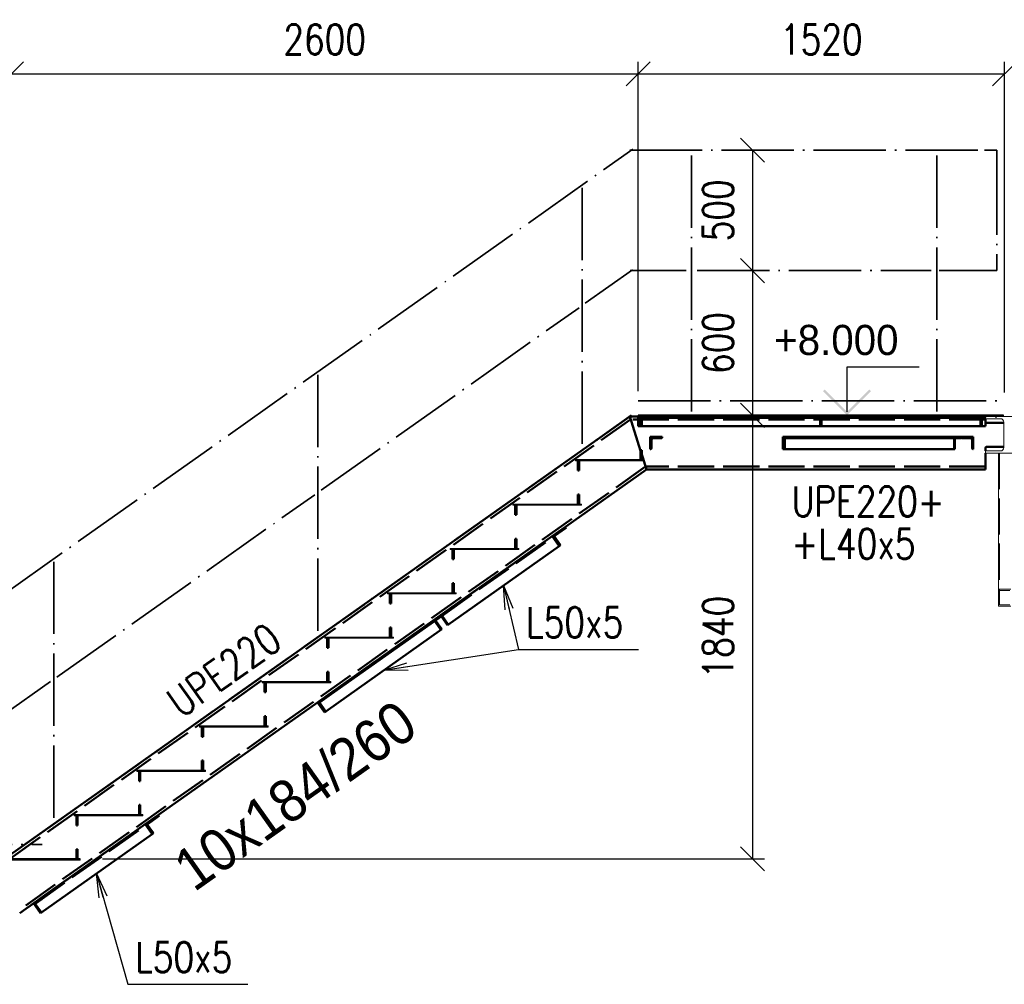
# Paper-space layout 'Layout1' of a CAD drawing. Extents: x -2 to 1243, y -36 to 596.
# Tile 39 of 132: x 454 to 535, y 173 to 253. Entities that reach past the tile are written whole.
import ezdxf

# ---------------------------------------------------------------- set-up
doc = ezdxf.new("R2010")
doc.units = 0
doc.linetypes.add('ACAD_ISO02W100', pattern=[15, 12, -3])
doc.linetypes.add('ACAD_ISO04W100', pattern=[30.5, 24, -3, 0.5, -3])
doc.layers.get('0').update_dxf_attribs({"linetype": 'CONTINUOUS'})
doc.layers.get('DEFPOINTS').update_dxf_attribs({"color": 132, "linetype": 'CONTINUOUS'})
doc.layers.add('AS_INS_ON', color=7, linetype='CONTINUOUS')
for name, color, linetype, lineweight in [('SS_1.ET-HALA_TaO-LAVKA_+8.000m', 9, 'CONTINUOUS', 13), ('SS_2.ET-HALA_TaO-SCHODISTE', 180, 'CONTINUOUS', 50), ('SS_2.ET-HALA_TaO-SCHODISTE-PLECH', 70, 'CONTINUOUS', 25), ('SS_2.ET-HALA_TaO-SCHODISTE-PLECH-VYZTUHA', 120, 'CONTINUOUS', 50), ('SS_2.ET-HALA_TaO-SCHODISTE-ZABRADLI', 31, 'CONTINUOUS', 35), ('SS_2.ET-HALA_TaO-SCHODISTE-ZTUZENI', 234, 'CONTINUOUS', 50), ('SS_KOTY', 3, 'CONTINUOUS', 25), ('SS_POPIS_PROFILU', 13, 'CONTINUOUS', 25), ('SS_SRAFY', 8, 'CONTINUOUS', 18), ('SS_TEXT35', 2, 'CONTINUOUS', 35)]:
    doc.layers.add(name, color=color, linetype=linetype, lineweight=lineweight)
doc.styles.add('ARIAL', font='arial.ttf')
doc.styles.add('ROMANS', font='romans.shx', dxfattribs={"width": 0.8})
doc.styles.add('romans.shx', font='romans.shx', dxfattribs={"height": 5})
doc.dimstyles.new('A-1_(2.5)_50AS', dxfattribs={"dimtxt": 2.5, "dimasz": 2, "dimexe": 1, "dimexo": 2, "dimgap": 0, "dimtad": 0, "dimdec": 1, "dimlfac": 50, "dimrnd": 1, "dimtxsty": 'ROMANS', "dimblk1": 'OBLIQUE', "dimblk2": 'OBLIQUE', "dimsah": 1, "dimcen": 2, "dimclrd": 256, "dimclre": 256, "dimclrt": 256, "dimadec": 1, "dimazin": 2, "dimtfac": 0.714286, "dimtdec": 1, "dimtmove": 0, "dimatfit": 3, "dimldrblk": 'OPEN', "dimfxl": 1, "dimtvp": 1.142857, "dimtfill": 1, "dimtolj": 1, "dimlwd": -1, "dimlwe": -1, "dimarcsym": 0})
pattern_1 = [(45, (194.34228, 60.281964), (-0.044901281, 0.044901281), [])]

# ---------------------------------------------------------------- blocks, each defined once
blk = doc.blocks.new('_Oblique')
at = {"color": 0, "linetype": 'ByBlock', "lineweight": -2}
blk.add_line((-0.5, -0.5), (0.5, 0.5), dxfattribs=at)
blk = doc.blocks.new('*D40')
at = {"layer": 'DEFPOINTS', "color": 0, "transparency": 16777216}
for p in [(424.042, 248.601), (424.042, 183.482, 8785), (452.942, 183.482, 8785)]:
    blk.add_point(p, dxfattribs=at)
at = {"layer": 'SS_KOTY', "transparency": 16777216}
for p, q in [((424.042, 185.482), (424.042, 249.601)), ((452.942, 185.482), (452.942, 249.601)), ((452.942, 248.601), (424.042, 248.601))]:
    blk.add_line(p, q, dxfattribs=at)
at = {"layer": 'SS_KOTY', "transparency": 16777216, "xscale": 2, "yscale": 2, "zscale": 2, "rotation": 180}
blk.add_blockref('_Oblique', (424.042, 248.601), dxfattribs=at)
at = {"layer": 'SS_KOTY', "transparency": 16777216, "xscale": 2, "yscale": 2, "zscale": 2}
blk.add_blockref('_Oblique', (452.942, 248.601), dxfattribs=at)
at = {"layer": 'SS_KOTY', "transparency": 16777216, "insert": (438.492, 251.458), "char_height": 2.5, "attachment_point": 5, "style": 'ROMANS', "bg_fill": 3, "box_fill_scale": 1.1, "bg_fill_color": 256, "bg_fill_true_color": 13158600, "bg_fill_transparency": 0}
blk.add_mtext('\\A1;1445', dxfattribs=at)
blk = doc.blocks.new('_OPEN')
at = {"color": 0, "linetype": 'ByBlock'}
for p, q in [((-1, 0.167), (0, 0)), ((0, 0), (-1, -0.167)), ((0, 0), (-1, 0))]:
    blk.add_line(p, q, dxfattribs=at)
blk = doc.blocks.new('*D41')
at = {"layer": 'DEFPOINTS', "color": 0, "transparency": 16777216}
for p in [(504.942, 248.601), (504.942, 220.282, 8785), (452.942, 183.482, 8785)]:
    blk.add_point(p, dxfattribs=at)
at = {"layer": 'SS_KOTY', "transparency": 16777216}
for p, q in [((452.942, 185.482), (452.942, 249.601)), ((504.942, 222.282), (504.942, 249.601)), ((452.942, 248.601), (504.942, 248.601))]:
    blk.add_line(p, q, dxfattribs=at)
at = {"layer": 'SS_KOTY', "transparency": 16777216, "xscale": 2, "yscale": 2, "zscale": 2, "rotation": 180}
blk.add_blockref('_Oblique', (452.942, 248.601), dxfattribs=at)
at = {"layer": 'SS_KOTY', "transparency": 16777216, "xscale": 2, "yscale": 2, "zscale": 2}
blk.add_blockref('_Oblique', (504.942, 248.601), dxfattribs=at)
at = {"layer": 'SS_KOTY', "transparency": 16777216, "insert": (478.942, 251.458), "char_height": 2.5, "attachment_point": 5, "style": 'ROMANS', "bg_fill": 3, "box_fill_scale": 1.1, "bg_fill_color": 256, "bg_fill_true_color": 13158600, "bg_fill_transparency": 0}
blk.add_mtext('\\A1;2600', dxfattribs=at)
blk = doc.blocks.new('*D42')
at = {"layer": 'DEFPOINTS', "color": 0, "transparency": 16777216}
for p in [(535.342, 248.601), (504.942, 220.282, 8785), (535.342, 220.182, 8767)]:
    blk.add_point(p, dxfattribs=at)
at = {"layer": 'SS_KOTY', "transparency": 16777216}
for p, q in [((504.942, 222.282), (504.942, 249.601)), ((535.342, 222.182), (535.342, 249.601)), ((504.942, 248.601), (535.342, 248.601))]:
    blk.add_line(p, q, dxfattribs=at)
at = {"layer": 'SS_KOTY', "transparency": 16777216, "xscale": 2, "yscale": 2, "zscale": 2, "rotation": 180}
blk.add_blockref('_Oblique', (504.942, 248.601), dxfattribs=at)
at = {"layer": 'SS_KOTY', "transparency": 16777216, "xscale": 2, "yscale": 2, "zscale": 2}
blk.add_blockref('_Oblique', (535.342, 248.601), dxfattribs=at)
at = {"layer": 'SS_KOTY', "transparency": 16777216, "insert": (520.142, 251.458), "char_height": 2.5, "attachment_point": 5, "style": 'ROMANS', "bg_fill": 3, "box_fill_scale": 1.1, "bg_fill_color": 256, "bg_fill_true_color": 13158600, "bg_fill_transparency": 0}
blk.add_mtext('\\A1;1520', dxfattribs=at)
blk = doc.blocks.new('*D43')
at = {"layer": 'DEFPOINTS', "color": 0, "transparency": 16777216}
for p in [(504.942, 220.282, 8785), (458.513, 183.482), (514.424, 183.482)]:
    blk.add_point(p, dxfattribs=at)
at = {"layer": 'SS_KOTY', "transparency": 16777216}
for p, q in [((506.942, 220.282), (515.424, 220.282)), ((514.424, 220.282), (514.424, 183.482)), ((460.513, 183.482), (515.424, 183.482))]:
    blk.add_line(p, q, dxfattribs=at)
at = {"layer": 'SS_KOTY', "transparency": 16777216, "xscale": 2, "yscale": 2, "zscale": 2}
for p, rotation in [((514.424, 220.282), 90), ((514.424, 183.482), 270)]:
    blk.add_blockref('_Oblique', p, dxfattribs=dict(at, rotation=rotation))
at = {"layer": 'SS_KOTY', "transparency": 16777216, "insert": (511.566, 201.882), "char_height": 2.5, "attachment_point": 5, "rotation": 90, "style": 'ROMANS', "bg_fill": 3, "box_fill_scale": 1.1, "bg_fill_color": 256, "bg_fill_true_color": 13158600, "bg_fill_transparency": 0}
blk.add_mtext('\\A1;1840', dxfattribs=at)
blk = doc.blocks.new('*D44')
at = {"layer": 'DEFPOINTS', "color": 0, "transparency": 16777216}
for p in [(510.095, 242.282, 8772.3), (509.822, 232.282, 8772.3), (514.424, 232.282)]:
    blk.add_point(p, dxfattribs=at)
at = {"layer": 'SS_KOTY', "transparency": 16777216}
for p, q in [((512.095, 242.282), (515.424, 242.282)), ((514.424, 242.282), (514.424, 232.282)), ((511.822, 232.282), (515.424, 232.282))]:
    blk.add_line(p, q, dxfattribs=at)
at = {"layer": 'SS_KOTY', "transparency": 16777216, "xscale": 2, "yscale": 2, "zscale": 2}
for p, rotation in [((514.424, 242.282), 90), ((514.424, 232.282), 270)]:
    blk.add_blockref('_Oblique', p, dxfattribs=dict(at, rotation=rotation))
at = {"layer": 'SS_KOTY', "transparency": 16777216, "insert": (511.566, 237.282), "char_height": 2.5, "attachment_point": 5, "rotation": 90, "style": 'ROMANS', "bg_fill": 3, "box_fill_scale": 1.1, "bg_fill_color": 256, "bg_fill_true_color": 13158600, "bg_fill_transparency": 0}
blk.add_mtext('\\A1;500', dxfattribs=at)
blk = doc.blocks.new('*D45')
at = {"layer": 'DEFPOINTS', "color": 0, "transparency": 16777216}
for p in [(509.822, 232.282, 8772.3), (504.942, 220.282, 8785), (514.424, 220.282)]:
    blk.add_point(p, dxfattribs=at)
at = {"layer": 'SS_KOTY', "transparency": 16777216}
for p, q in [((511.822, 232.282), (515.424, 232.282)), ((514.424, 232.282), (514.424, 220.282)), ((506.942, 220.282), (515.424, 220.282))]:
    blk.add_line(p, q, dxfattribs=at)
at = {"layer": 'SS_KOTY', "transparency": 16777216, "xscale": 2, "yscale": 2, "zscale": 2}
for p, rotation in [((514.424, 232.282), 90), ((514.424, 220.282), 270)]:
    blk.add_blockref('_Oblique', p, dxfattribs=dict(at, rotation=rotation))
at = {"layer": 'SS_KOTY', "transparency": 16777216, "insert": (511.566, 226.282), "char_height": 2.5, "attachment_point": 5, "rotation": 90, "style": 'ROMANS', "bg_fill": 3, "box_fill_scale": 1.1, "bg_fill_color": 256, "bg_fill_true_color": 13158600, "bg_fill_transparency": 0}
blk.add_mtext('\\A1;600', dxfattribs=at)

psp = doc.layouts.get("Layout1")

# ---------------------------------------------------------------- hatches: boundary and pattern name
at = {"layer": 'SS_SRAFY'}
h = psp.add_hatch(dxfattribs=at)
h.set_pattern_fill('ANSI31', color=5, scale=0.02, style=0)
h.set_pattern_definition(pattern_1)
h.paths.add_polyline_path([(532.7123, 217.482), (532.7423, 217.482), (532.7423, 218.482), (531.7423, 218.482), (531.7423, 218.452, 0.4142136), (531.8123, 218.382), (532.5023, 218.382, -0.4142136), (532.6423, 218.242), (532.6423, 217.552, 0.4142136)], flags=0)

# ---------------------------------------------------------------- linework, layer by layer
at = {"layer": 'SS_1.ET-HALA_TaO-LAVKA_+8.000m', "color": 5, "linetype": 'Continuous', "ltscale": 0.25}
for p, q in [((535.2823, 219.702), (535.2823, 217.622)), ((534.9823, 217.322), (533.7423, 217.322)), ((533.7423, 217.142), (533.7423, 217.322)), ((533.7423, 217.142), (536.9423, 217.142)), ((534.8423, 205.8491), (534.8423, 217.1419)), ((534.8423, 205.8491), (535.8423, 205.8491)), ((534.8423, 204.4349), (534.8423, 205.8491)), ((534.9223, 205.7359), (535.7623, 205.7359)), ((534.9223, 204.548), (534.9223, 205.7359)), ((534.8423, 204.4349), (535.8423, 204.4349)), ((534.9223, 204.548), (535.7623, 204.548))]:
    psp.add_line(p, q, dxfattribs=at)
at = {"layer": 'SS_1.ET-HALA_TaO-LAVKA_+8.000m', "color": 9, "linetype": 'ACAD_ISO02W100', "ltscale": 0.25}
psp.add_line((534.9223, 217.1419), (534.9223, 205.7359), dxfattribs=at)
at = {"layer": 'SS_1.ET-HALA_TaO-LAVKA_+8.000m', "color": 5, "linetype": 'Continuous', "ltscale": 0.25, "extrusion": (-5.04137e-14, 1.21327e-13, -1)}
psp.add_arc((-534.9823, 217.622), 0.3, 180, 270, dxfattribs=at)
at = {"layer": 'SS_2.ET-HALA_TaO-SCHODISTE', "color": 1, "linetype": 'Continuous', "ltscale": 0.25}
for p, q in [((520.1423, 219.382), (533.3423, 219.382)), ((533.4423, 219.382), (533.7423, 219.382)), ((535.2823, 219.662), (533.8423, 219.662)), ((533.7423, 217.322), (533.7423, 217.562)), ((533.8423, 217.662), (535.2823, 217.662)), ((533.7423, 215.782), (533.7423, 217.142)), ((453.6352, 178.982), (455.5408, 180.3306))]:
    psp.add_line(p, q, dxfattribs=at)
at = {"layer": 'SS_2.ET-HALA_TaO-SCHODISTE', "color": 1, "linetype": 'Continuous', "ltscale": 0.25, "extrusion": (-3.63982e-13, -1.50629e-13, -1)}
psp.add_arc((-533.8423, 219.762), 0.1, 270, 0, dxfattribs=at)
at = {"layer": 'SS_2.ET-HALA_TaO-SCHODISTE', "color": 1, "linetype": 'Continuous', "ltscale": 0.25, "extrusion": (-3.63982e-13, 1.50751e-13, -1)}
psp.add_arc((-533.8423, 217.562), 0.1, 0, 90, dxfattribs=at)
at = {"layer": 'SS_2.ET-HALA_TaO-SCHODISTE-PLECH-VYZTUHA', "color": 1, "linetype": 'Continuous', "ltscale": 0.25}
for p, q in [((520.0423, 219.382), (520.1423, 219.382)), ((533.3423, 219.382), (533.4423, 219.382))]:
    psp.add_line(p, q, dxfattribs=at)
at = {"layer": 'SS_2.ET-HALA_TaO-SCHODISTE-ZTUZENI', "color": 1, "linetype": 'Continuous', "ltscale": 0.25}
for p, q in [((518.6023, 218.482), (516.9303, 218.482)), ((516.9303, 218.482), (516.9303, 217.482)), ((518.6023, 218.382), (517.0975, 218.382)), ((517.0975, 218.382), (517.0975, 217.482)), ((531.7423, 218.482), (518.6023, 218.482)), ((518.6023, 218.482), (518.6023, 218.382)), ((531.7423, 218.382), (518.6023, 218.382)), ((531.204, 217.482), (531.204, 218.382)), ((532.7423, 218.482), (531.7423, 218.482)), ((531.7423, 218.452), (531.7423, 218.482)), ((531.7423, 218.382), (531.7423, 218.452)), ((532.5023, 218.382), (531.8123, 218.382)), ((532.6423, 218.242), (532.6423, 217.552)), ((532.7423, 217.482), (532.7423, 218.482)), ((517.0975, 217.482), (516.9303, 217.482)), ((531.204, 217.482), (517.0975, 217.482)), ((532.7423, 217.482), (532.7123, 217.482)), ((454.7922, 179.8008), (455.3698, 178.9845))]:
    psp.add_line(p, q, dxfattribs=at)
at = {"layer": 'SS_2.ET-HALA_TaO-SCHODISTE-ZTUZENI', "color": 7, "linetype": 'ACAD_ISO04W100', "ltscale": 0.25}
psp.add_line((532.7423, 218.482), (516.9303, 218.482), dxfattribs=at)
at = {"layer": 'SS_2.ET-HALA_TaO-SCHODISTE-ZTUZENI', "color": 3, "linetype": 'ACAD_ISO02W100', "ltscale": 0.25}
for p, q in [((531.1442, 217.482), (531.1442, 218.482)), ((455.4616, 180.152), (454.9111, 179.7624)), ((454.9111, 179.7624), (455.431, 179.0278)), ((455.4038, 180.2336), (455.4616, 180.152)), ((455.431, 179.0278), (455.3698, 178.9845))]:
    psp.add_line(p, q, dxfattribs=at)
at = {"layer": 'SS_2.ET-HALA_TaO-SCHODISTE-ZTUZENI', "color": 1, "linetype": 'Continuous', "ltscale": 0.25}
for centre in [(531.8123, 218.452), (532.7123, 217.552)]:
    psp.add_arc(centre, 0.07, 180, 270, dxfattribs=at)
at = {"layer": 'SS_2.ET-HALA_TaO-SCHODISTE-ZTUZENI', "color": 1, "linetype": 'Continuous', "ltscale": 0.25, "extrusion": (-1.07819e-13, -2.59794e-13, -1)}
psp.add_arc((-532.5023, 218.242), 0.14, 90, 180, dxfattribs=at)

# ---------------------------------------------------------------- texts
at = {"layer": 'SS_POPIS_PROFILU', "color": 13, "style": 'romans.shx', "width": 0.8}
for s, p in [('UPE220+', (517.6805, 211.8774)), ('+L40x5', (517.6595, 208.3774)), ('L50x5', (463.2245, 174.0808))]:
    psp.add_text(s, height=2.5, dxfattribs=at).set_placement(p)

# ---------------------------------------------------------------- dimensions: what is measured, and where the dimension line sits
at = {"layer": 'SS_KOTY'}
dim = psp.add_linear_dim(base=(424.0423, 248.6008), p1=(452.9423, 183.482, 8785), p2=(424.0423, 183.482, 8785), dimstyle='A-1_(2.5)_50AS', dxfattribs=at)
dim.commit()
dim.dimension.update_dxf_attribs({"geometry": '*D40', "text_midpoint": (438.4923, 251.4579)})

# ---------------------------------------------------------------- next in the draw order: dimensions: what is measured, and where the dimension line sits
dim = psp.add_linear_dim(base=(504.9423, 248.6008), p1=(452.9423, 183.482, 8785), p2=(504.9423, 220.282, 8785), dimstyle='A-1_(2.5)_50AS', override={"dimtmove": 1}, dxfattribs=at)
dim.commit()
dim.dimension.update_dxf_attribs({"geometry": '*D41', "text_midpoint": (478.9423, 251.4579)})

# ---------------------------------------------------------------- next in the draw order: linework, layer by layer
at = {"layer": 'SS_2.ET-HALA_TaO-SCHODISTE-ZABRADLI', "color": 7, "linetype": 'ACAD_ISO04W100', "ltscale": 0.25}
for p, q in [((456.4584, 208.14), (456.4584, 186.0554)), ((452.294, 195.4232), (456.1983, 198.1862)), ((424.1423, 184.682), (455.4857, 184.682))]:
    psp.add_line(p, q, dxfattribs=at)

# ---------------------------------------------------------------- next in the draw order: dimensions: what is measured, and where the dimension line sits
at = {"layer": 'SS_KOTY'}
dim = psp.add_linear_dim(base=(535.3423, 248.6008), p1=(504.9423, 220.282, 8785), p2=(535.3423, 220.182, 8767), dimstyle='A-1_(2.5)_50AS', override={"dimtmove": 1}, dxfattribs=at)
dim.commit()
dim.dimension.update_dxf_attribs({"geometry": '*D42', "text_midpoint": (520.1423, 251.4579)})

# ---------------------------------------------------------------- next in the draw order: hatches: boundary and pattern name
at = {"layer": 'AS_INS_ON'}
psp.add_hatch(color=3, dxfattribs=at).paths.add_polyline_path([(520.403, 222.4234), (520.2616, 222.282), (522.2616, 220.282), (524.2616, 222.282), (524.1202, 222.4234), (522.2616, 220.5648)])
at = {"layer": 'SS_SRAFY'}
h = psp.add_hatch(dxfattribs=at)
h.set_pattern_fill('ANSI31', color=5, scale=0.02, style=0)
h.set_pattern_definition(pattern_1)
h.paths.add_polyline_path([(520.0423, 219.382), (520.1423, 219.382), (520.1423, 220.182), (520.0423, 220.182)], flags=0)
h = psp.add_hatch(dxfattribs=at)
h.set_pattern_fill('ANSI31', color=5, scale=0.02, style=0)
h.set_pattern_definition(pattern_1)
h.paths.add_polyline_path([(533.3423, 219.382), (533.4423, 219.382), (533.4423, 220.182), (533.3423, 220.182)], flags=0)

# ---------------------------------------------------------------- next in the draw order: linework, layer by layer
at = {"layer": 'AS_INS_ON', "color": 3}
for p, q in [((528.2616, 224.282, 8785), (522.2616, 224.282, 8785)), ((522.2616, 224.282, 8785), (522.2616, 220.5648, 8785)), ((522.2616, 220.282), (520.0928, 220.282))]:
    psp.add_line(p, q, dxfattribs=at)
at = {"layer": 'SS_1.ET-HALA_TaO-LAVKA_+8.000m', "color": 5, "linetype": 'Continuous', "ltscale": 0.25}
for p, q in [((533.7423, 220.002), (533.7423, 220.182)), ((533.7423, 220.002), (534.9823, 220.002)), ((536.9423, 220.182), (535.2423, 220.182))]:
    psp.add_line(p, q, dxfattribs=at)
at = {"layer": 'SS_1.ET-HALA_TaO-LAVKA_+8.000m', "color": 5, "linetype": 'Continuous', "ltscale": 0.25, "extrusion": (-5.04137e-14, -1.21205e-13, -1)}
psp.add_arc((-534.9823, 219.702), 0.3, 90, 180, dxfattribs=at)
at = {"layer": 'SS_2.ET-HALA_TaO-SCHODISTE', "color": 3, "linetype": 'ACAD_ISO02W100', "ltscale": 0.25}
for p, q in [((520.0423, 220.082), (520.1423, 220.082)), ((533.3423, 220.082), (533.4423, 220.082))]:
    psp.add_line(p, q, dxfattribs=at)
at = {"layer": 'SS_2.ET-HALA_TaO-SCHODISTE', "color": 1, "linetype": 'Continuous', "ltscale": 0.25}
for p, q in [((520.1423, 220.082), (533.3423, 220.082)), ((533.4423, 220.082), (533.7423, 220.082)), ((533.7423, 219.382), (533.7423, 220.002))]:
    psp.add_line(p, q, dxfattribs=at)
at = {"layer": 'SS_2.ET-HALA_TaO-SCHODISTE-PLECH', "color": 7, "linetype": 'Continuous', "ltscale": 0.25}
psp.add_line((535.2423, 220.182), (535.2423, 220.282), dxfattribs=at)
at = {"layer": 'SS_2.ET-HALA_TaO-SCHODISTE-PLECH-VYZTUHA', "color": 1, "linetype": 'Continuous', "ltscale": 0.25}
for p, q in [((520.0423, 220.182), (520.0423, 219.382)), ((520.1423, 219.382), (520.1423, 220.182)), ((533.3423, 220.182), (533.3423, 219.382)), ((533.4423, 219.382), (533.4423, 220.182))]:
    psp.add_line(p, q, dxfattribs=at)
at = {"layer": 'SS_2.ET-HALA_TaO-SCHODISTE-ZABRADLI', "color": 7, "linetype": 'ACAD_ISO04W100', "ltscale": 0.25}
for p, q in [((529.7023, 241.8369), (529.7023, 220.182)), ((534.7023, 241.2619), (534.7023, 233.302)), ((500.5559, 229.5777), (504.4601, 232.3407)), ((529.9223, 232.282), (533.6823, 232.282))]:
    psp.add_line(p, q, dxfattribs=at)
at = {"layer": 'SS_2.ET-HALA_TaO-SCHODISTE-ZABRADLI', "color": 7, "linetype": 'ACAD_ISO04W100', "ltscale": 0.25, "extrusion": (-6.12323e-17, 1, 6.12323e-17)}
for centre in [(-533.6823, 0, 242.282), (-533.6823, 0, 232.282)]:
    psp.add_arc(centre, 1.02, 90, 180, dxfattribs=at)
at = {"layer": 'SS_2.ET-HALA_TaO-SCHODISTE-ZABRADLI', "color": 7, "linetype": 'ACAD_ISO04W100', "ltscale": 0.25, "extrusion": (-1, -6.12323e-17, 1.83697e-16)}
for centre, start, end in [((-241.262, 0, -534.7023), 180, 270), ((-233.302, 0, -534.7023), 270, 0)]:
    psp.add_arc(centre, 1.02, start, end, dxfattribs=at)

# ---------------------------------------------------------------- next in the draw order: texts
at = {"layer": 'AS_INS_ON', "color": 3}
psp.add_text('+8.000', height=2.5, dxfattribs=at).set_placement((516.2196, 225.282))

# ---------------------------------------------------------------- next in the draw order: dimensions: what is measured, and where the dimension line sits
at = {"layer": 'SS_KOTY'}
for base, p1, p2, picture, middle in [((514.4236, 232.282), (510.0954, 242.282, 8772.3), (509.8221, 232.282, 8772.3), '*D44', (511.5665, 237.282)), ((514.4236, 183.482), (504.9423, 220.282, 8785), (458.5133, 183.482), '*D43', (511.5665, 201.882))]:
    dim = psp.add_linear_dim(base=base, p1=p1, p2=p2, angle=90, dimstyle='A-1_(2.5)_50AS', dxfattribs=at)
    dim.commit()
    dim.dimension.update_dxf_attribs({"geometry": picture, "text_midpoint": middle})

# ---------------------------------------------------------------- next in the draw order: hatches: boundary and pattern name
at = {"layer": 'SS_SRAFY'}
h = psp.add_hatch(dxfattribs=at)
h.set_pattern_fill('ANSI31', color=5, scale=0.02, style=0)
h.set_pattern_definition(pattern_1)
h.paths.add_polyline_path([(506.9423, 218.452), (506.9423, 218.482), (505.9423, 218.482), (505.9423, 217.482), (505.9723, 217.482, 0.4142136), (506.0423, 217.552), (506.0423, 218.242, -0.4142136), (506.1823, 218.382), (506.8723, 218.382, 0.4142136)], flags=0)

# ---------------------------------------------------------------- next in the draw order: linework, layer by layer
at = {"layer": 'SS_2.ET-HALA_TaO-SCHODISTE', "color": 3, "linetype": 'ACAD_ISO02W100', "ltscale": 0.25}
for p, q in [((504.3121, 219.942), (452.3121, 183.142)), ((504.3121, 219.942), (504.2357, 220.182)), ((505.2423, 217.0173), (505.1423, 217.3317)), ((505.4062, 216.502), (505.3744, 216.602)), ((505.3744, 216.602), (505.4062, 216.502)), ((505.5588, 216.022), (453.5589, 179.222)), ((505.5589, 216.022), (505.6352, 215.782)), ((533.7423, 216.022), (505.5589, 216.022)), ((498.8805, 211.0017), (498.9035, 211.018)), ((478.3367, 196.463), (478.5648, 196.6245))]:
    psp.add_line(p, q, dxfattribs=at)
at = {"layer": 'SS_2.ET-HALA_TaO-SCHODISTE', "color": 7, "linetype": 'ACAD_ISO04W100', "ltscale": 0.25}
psp.add_line((452.3771, 183.482), (504.3771, 220.282), dxfattribs=at)
at = {"layer": 'SS_2.ET-HALA_TaO-SCHODISTE', "color": 1, "linetype": 'Continuous', "ltscale": 0.25}
for p, q in [((504.2357, 220.182), (452.3771, 183.482)), ((505.3744, 216.602), (505.2423, 217.0173)), ((505.6352, 215.782), (505.4062, 216.502)), ((498.9035, 211.018), (505.6352, 215.782)), ((505.6352, 215.782), (533.7423, 215.782)), ((487.9384, 203.2581), (489.3018, 204.2229)), ((465.1426, 187.1256), (478.3367, 196.463))]:
    psp.add_line(p, q, dxfattribs=at)
at = {"layer": 'SS_2.ET-HALA_TaO-SCHODISTE-PLECH', "color": 1, "linetype": 'Continuous', "ltscale": 0.25}
for p, q in [((499.7423, 216.602), (505.4423, 216.602)), ((499.7423, 216.602), (499.7423, 216.502)), ((505.4423, 216.502), (499.7423, 216.502)), ((505.4423, 216.502), (505.4423, 216.602)), ((494.5423, 212.922), (500.2423, 212.922)), ((494.5423, 212.922), (494.5423, 212.822)), ((500.2423, 212.822), (494.5423, 212.822)), ((500.2423, 212.822), (500.2423, 212.922)), ((489.3423, 209.242), (495.0423, 209.242)), ((489.3423, 209.242), (489.3423, 209.142)), ((495.0423, 209.142), (489.3423, 209.142)), ((495.0423, 209.142), (495.0423, 209.242)), ((484.1423, 205.562), (489.8423, 205.562)), ((484.1423, 205.562), (484.1423, 205.462)), ((489.8423, 205.462), (484.1423, 205.462)), ((489.8423, 205.462), (489.8423, 205.562)), ((478.9423, 201.882), (484.6423, 201.882)), ((478.9423, 201.882), (478.9423, 201.782)), ((484.6423, 201.782), (478.9423, 201.782)), ((484.6423, 201.782), (484.6423, 201.882)), ((473.7423, 198.202), (479.4423, 198.202)), ((473.7423, 198.202), (473.7423, 198.102)), ((479.4423, 198.102), (473.7423, 198.102)), ((479.4423, 198.102), (479.4423, 198.202)), ((468.5423, 194.522), (474.2423, 194.522)), ((468.5423, 194.522), (468.5423, 194.422)), ((474.2423, 194.422), (468.5423, 194.422)), ((474.2423, 194.422), (474.2423, 194.522)), ((463.3423, 190.842), (469.0423, 190.842)), ((463.3423, 190.842), (463.3423, 190.742)), ((469.0423, 190.742), (463.3423, 190.742)), ((469.0423, 190.742), (469.0423, 190.842)), ((458.1423, 187.162), (463.8423, 187.162)), ((458.1423, 187.162), (458.1423, 187.062)), ((463.8423, 187.062), (458.1423, 187.062)), ((463.8423, 187.062), (463.8423, 187.162)), ((458.6423, 183.482), (452.9423, 183.482)), ((458.6423, 183.382), (452.9423, 183.382)), ((458.6423, 183.382), (458.6423, 183.482))]:
    psp.add_line(p, q, dxfattribs=at)
at = {"layer": 'SS_2.ET-HALA_TaO-SCHODISTE-PLECH-VYZTUHA', "color": 1, "linetype": 'Continuous', "ltscale": 0.25}
for p, q in [((505.2423, 217.402), (505.1423, 217.402)), ((505.1423, 217.402), (505.1423, 216.602)), ((505.2423, 216.602), (505.2423, 217.402)), ((499.9423, 216.502), (499.9423, 215.702)), ((500.0423, 215.702), (500.0423, 216.502)), ((499.9423, 215.702), (500.0423, 215.702)), ((500.0423, 213.722), (499.9423, 213.722)), ((499.9423, 213.722), (499.9423, 212.922)), ((500.0423, 212.922), (500.0423, 213.722)), ((494.7423, 212.822), (494.7423, 212.022)), ((494.8423, 212.022), (494.8423, 212.822)), ((494.7423, 212.022), (494.8423, 212.022)), ((494.8423, 210.042), (494.7423, 210.042)), ((494.7423, 210.042), (494.7423, 209.242)), ((494.8423, 209.242), (494.8423, 210.042)), ((489.5423, 209.142), (489.5423, 208.342)), ((489.6423, 208.342), (489.6423, 209.142)), ((489.5423, 208.342), (489.6423, 208.342)), ((489.6423, 206.362), (489.5423, 206.362)), ((489.5423, 206.362), (489.5423, 205.562)), ((489.6423, 205.562), (489.6423, 206.362)), ((484.3423, 205.462), (484.3423, 204.662)), ((484.4423, 204.662), (484.4423, 205.462)), ((484.3423, 204.662), (484.4423, 204.662)), ((484.4423, 202.682), (484.3423, 202.682)), ((484.3423, 202.682), (484.3423, 201.882)), ((484.4423, 201.882), (484.4423, 202.682)), ((479.1423, 201.782), (479.1423, 200.982)), ((479.2423, 200.982), (479.2423, 201.782)), ((479.1423, 200.982), (479.2423, 200.982)), ((479.2423, 199.002), (479.1423, 199.002)), ((479.1423, 199.002), (479.1423, 198.202)), ((479.2423, 198.202), (479.2423, 199.002)), ((473.9423, 198.102), (473.9423, 197.302)), ((474.0423, 197.302), (474.0423, 198.102)), ((473.9423, 197.302), (474.0423, 197.302)), ((474.0423, 195.322), (473.9423, 195.322)), ((473.9423, 195.322), (473.9423, 194.522)), ((474.0423, 194.522), (474.0423, 195.322)), ((468.7423, 194.422), (468.7423, 193.622)), ((468.8423, 193.622), (468.8423, 194.422)), ((468.7423, 193.622), (468.8423, 193.622)), ((468.8423, 191.642), (468.7423, 191.642)), ((468.7423, 191.642), (468.7423, 190.842)), ((468.8423, 190.842), (468.8423, 191.642)), ((463.5423, 190.742), (463.5423, 189.942)), ((463.6423, 189.942), (463.6423, 190.742)), ((463.5423, 189.942), (463.6423, 189.942)), ((463.6423, 187.962), (463.5423, 187.962)), ((463.5423, 187.962), (463.5423, 187.162)), ((463.6423, 187.162), (463.6423, 187.962)), ((458.3423, 187.062), (458.3423, 186.262)), ((458.4423, 186.262), (458.4423, 187.062)), ((458.3423, 186.262), (458.4423, 186.262)), ((458.4423, 184.282), (458.3423, 184.282)), ((458.3423, 184.282), (458.3423, 183.482)), ((458.4423, 183.482), (458.4423, 184.282))]:
    psp.add_line(p, q, dxfattribs=at)
at = {"layer": 'SS_2.ET-HALA_TaO-SCHODISTE-ZABRADLI', "color": 7, "linetype": 'ACAD_ISO04W100', "ltscale": 0.25}
for p, q in [((452.2615, 205.4002), (504.4926, 242.3637)), ((504.2355, 242.282), (533.6823, 242.282)), ((500.2957, 239.1634), (500.2957, 217.0787)), ((478.6372, 214.0661), (500.0355, 229.2095)), ((478.3771, 223.6517), (478.3771, 201.5671)), ((456.7186, 198.5544), (478.1169, 213.6978))]:
    psp.add_line(p, q, dxfattribs=at)
at = {"layer": 'SS_2.ET-HALA_TaO-SCHODISTE-ZTUZENI', "color": 1, "linetype": 'Continuous', "ltscale": 0.25}
for p, q in [((506.9423, 218.482), (505.9423, 218.482)), ((505.9423, 218.482), (505.9423, 217.482)), ((506.0423, 217.552), (506.0423, 218.242)), ((506.8723, 218.382), (506.1823, 218.382)), ((506.9423, 218.452), (506.9423, 218.482)), ((505.9723, 217.482), (505.9423, 217.482)), ((497.8142, 210.2471), (498.9035, 211.018)), ((497.9809, 210.2426), (498.9613, 210.9364)), ((498.9613, 210.9364), (498.9035, 211.018)), ((489.3018, 204.2229), (497.8142, 210.2471)), ((498.3918, 209.4308), (497.8142, 210.2471)), ((498.5008, 209.5079), (497.9809, 210.2426)), ((489.1308, 202.8769), (498.3918, 209.4308)), ((498.3918, 209.4308), (498.5008, 209.5079)), ((488.6727, 203.6552), (479.4838, 197.1523)), ((488.6109, 203.6115), (489.1308, 202.8769)), ((488.6727, 203.6552), (488.6149, 203.7369)), ((479.426, 197.234), (487.9384, 203.2581)), ((488.6421, 202.531), (488.1222, 203.2657)), ((479.0233, 195.7238), (488.6421, 202.531)), ((478.3367, 196.463), (479.426, 197.234)), ((479.4838, 197.1523), (478.5034, 196.4585)), ((479.426, 197.234), (479.4838, 197.1523)), ((478.3367, 196.463), (478.9144, 195.6468)), ((478.5034, 196.4585), (479.0233, 195.7238)), ((478.9144, 195.6468), (479.0233, 195.7238)), ((464.0532, 186.3547), (465.1426, 187.1256)), ((465.2003, 187.044), (464.2199, 186.3502)), ((465.2003, 187.044), (465.1426, 187.1256)), ((455.5408, 180.3306), (464.0532, 186.3547)), ((464.6309, 185.5384), (464.0532, 186.3547)), ((464.7398, 185.6155), (464.2199, 186.3502)), ((455.3698, 178.9845), (464.6309, 185.5384)), ((464.6309, 185.5384), (464.7398, 185.6155))]:
    psp.add_line(p, q, dxfattribs=at)
at = {"layer": 'SS_2.ET-HALA_TaO-SCHODISTE-ZTUZENI', "color": 7, "linetype": 'ACAD_ISO04W100', "ltscale": 0.25}
for p, q in [((497.8142, 210.2471), (488.0754, 203.3551)), ((478.3367, 196.463), (488.0754, 203.3551)), ((464.0532, 186.3547), (454.3145, 179.4627))]:
    psp.add_line(p, q, dxfattribs=at)
at = {"layer": 'SS_2.ET-HALA_TaO-SCHODISTE-ZTUZENI', "color": 3, "linetype": 'ACAD_ISO02W100', "ltscale": 0.25}
for p, q in [((488.6727, 203.6552), (497.9809, 210.2426)), ((498.3918, 209.4308), (498.5008, 209.5079)), ((488.1222, 203.2657), (488.6727, 203.6552)), ((488.6149, 203.7369), (488.5532, 203.6931)), ((488.5532, 203.6931), (488.6109, 203.6115)), ((488.6721, 203.6548), (489.192, 202.9202)), ((489.1648, 204.126), (489.2226, 204.0444)), ((488.5809, 202.4877), (488.0033, 203.304)), ((489.192, 202.9202), (489.1308, 202.8769)), ((488.6421, 202.531), (488.5809, 202.4877)), ((478.9144, 195.6468), (479.0233, 195.7238)), ((454.9111, 179.7624), (465.2003, 187.044)), ((464.6309, 185.5384), (464.7398, 185.6155))]:
    psp.add_line(p, q, dxfattribs=at)
at = {"layer": 'SS_2.ET-HALA_TaO-SCHODISTE-ZTUZENI', "color": 1, "linetype": 'Continuous', "ltscale": 0.25, "extrusion": (-2.60039e-13, 1.07697e-13, -1)}
psp.add_arc((-506.1823, 218.242), 0.14, 0, 90, dxfattribs=at)
at = {"layer": 'SS_2.ET-HALA_TaO-SCHODISTE-ZTUZENI', "color": 1, "linetype": 'Continuous', "ltscale": 0.25}
for centre in [(506.8723, 218.452), (505.9723, 217.552)]:
    psp.add_arc(centre, 0.07, 270, 0, dxfattribs=at)
at = {"layer": 'SS_POPIS_PROFILU', "color": 0, "linetype": 'ByBlock'}
for p, q in [((493.9013, 204.1311), (493.7613, 206.1538)), ((493.7613, 206.1538), (494.5498, 204.2858)), ((493.7613, 206.1538), (494.2256, 204.2085)), ((483.8327, 199.1274), (485.7586, 199.7615)), ((483.8327, 199.1274), (485.8094, 199.432)), ((485.8601, 199.1026), (483.8327, 199.1274)), ((460.2249, 180.2463), (460.0004, 182.2615)), ((460.0004, 182.2615), (460.8663, 180.4281)), ((460.0004, 182.2615), (460.5456, 180.3372))]:
    psp.add_line(p, q, dxfattribs=at)
at = {"layer": 'SS_POPIS_PROFILU', "color": 13}
for points in [[(493.7613, 206.1538), (495.0264, 200.8524), (504.9788, 200.8524)], [(483.8327, 199.1274), (495.0264, 200.8524), (504.9788, 200.8524)], [(460.0004, 182.2615), (462.6017, 173.0808), (472.5541, 173.0808)]]:
    psp.add_lwpolyline(points, dxfattribs=at)

# ---------------------------------------------------------------- next in the draw order: texts
at = {"layer": 'SS_POPIS_PROFILU', "color": 13, "style": 'romans.shx', "width": 0.8}
psp.add_text('L50x5', height=2.5, dxfattribs=at).set_placement((495.6493, 201.8524))
psp.add_text('L50x5', height=2.5, dxfattribs=at).set_placement((495.6493, 201.8524))
psp.add_text('UPE220', height=2.5, rotation=35.286749, dxfattribs=at).set_placement((467.0304, 195.1028))
at = {"layer": 'SS_TEXT35', "color": 2, "style": 'ARIAL', "width": 0.9}
psp.add_text('10x184/260', height=3.5, rotation=35.286749, dxfattribs=at).set_placement((468.1021, 180.6839))

# ---------------------------------------------------------------- next in the draw order: dimensions: what is measured, and where the dimension line sits
at = {"layer": 'SS_KOTY'}
dim = psp.add_linear_dim(base=(514.4236, 220.282), p1=(509.8221, 232.282, 8772.3), p2=(504.9423, 220.282, 8785), angle=90, dimstyle='A-1_(2.5)_50AS', dxfattribs=at)
dim.commit()
dim.dimension.update_dxf_attribs({"geometry": '*D45', "text_midpoint": (511.5665, 226.282)})

# ---------------------------------------------------------------- next in the draw order: hatches: boundary and pattern name
at = {"layer": 'SS_SRAFY'}
h = psp.add_hatch(dxfattribs=at)
h.set_pattern_fill('ANSI31', color=5, scale=0.02, style=0)
h.set_pattern_definition(pattern_1)
h.paths.add_polyline_path([(505.1423, 219.382), (505.2423, 219.382), (505.2423, 220.182), (505.1423, 220.182)], flags=0)

# ---------------------------------------------------------------- next in the draw order: linework, layer by layer
at = {"layer": 'SS_2.ET-HALA_TaO-SCHODISTE', "color": 1, "linetype": 'Continuous', "ltscale": 0.25}
for p, q in [((505.1423, 217.3317), (504.2357, 220.182)), ((504.9423, 220.182), (504.2358, 220.182)), ((504.9423, 220.182), (504.9423, 219.382)), ((504.9423, 220.082), (505.1423, 220.082)), ((505.2423, 220.082), (520.0423, 220.082)), ((504.9423, 219.382), (505.1423, 219.382)), ((505.2423, 219.382), (520.0423, 219.382))]:
    psp.add_line(p, q, dxfattribs=at)
at = {"layer": 'SS_2.ET-HALA_TaO-SCHODISTE', "color": 3, "linetype": 'ACAD_ISO02W100', "ltscale": 0.25}
for p, q in [((533.7423, 219.942), (504.3121, 219.942)), ((505.1423, 220.082), (505.2423, 220.082))]:
    psp.add_line(p, q, dxfattribs=at)
at = {"layer": 'SS_2.ET-HALA_TaO-SCHODISTE', "color": 7, "linetype": 'ACAD_ISO04W100', "ltscale": 0.25}
for q in [(535.3423, 220.182), (535.2423, 220.182)]:
    psp.add_line((504.9423, 220.182), q, dxfattribs=at)
at = {"layer": 'SS_2.ET-HALA_TaO-SCHODISTE-PLECH', "color": 7, "linetype": 'Continuous', "ltscale": 0.25}
for p, q in [((535.2423, 220.282), (504.9423, 220.282)), ((504.9423, 220.282), (504.9423, 220.182)), ((535.2423, 220.182), (504.9423, 220.182))]:
    psp.add_line(p, q, dxfattribs=at)
at = {"layer": 'SS_2.ET-HALA_TaO-SCHODISTE-PLECH-VYZTUHA', "color": 1, "linetype": 'Continuous', "ltscale": 0.25}
for p, q in [((505.1423, 220.182), (505.1423, 219.382)), ((505.2423, 219.382), (505.2423, 220.182)), ((505.1423, 219.382), (505.2423, 219.382))]:
    psp.add_line(p, q, dxfattribs=at)
at = {"layer": 'SS_2.ET-HALA_TaO-SCHODISTE-ZABRADLI', "color": 7, "linetype": 'ACAD_ISO04W100', "ltscale": 0.25}
for p, q in [((509.3771, 241.8369), (509.3771, 220.182)), ((504.2753, 232.282), (508.932, 232.282)), ((509.8221, 232.282), (529.2573, 232.282)), ((504.9371, 221.482), (535.2673, 221.482))]:
    psp.add_line(p, q, dxfattribs=at)

doc.saveas('drawing.dxf')
